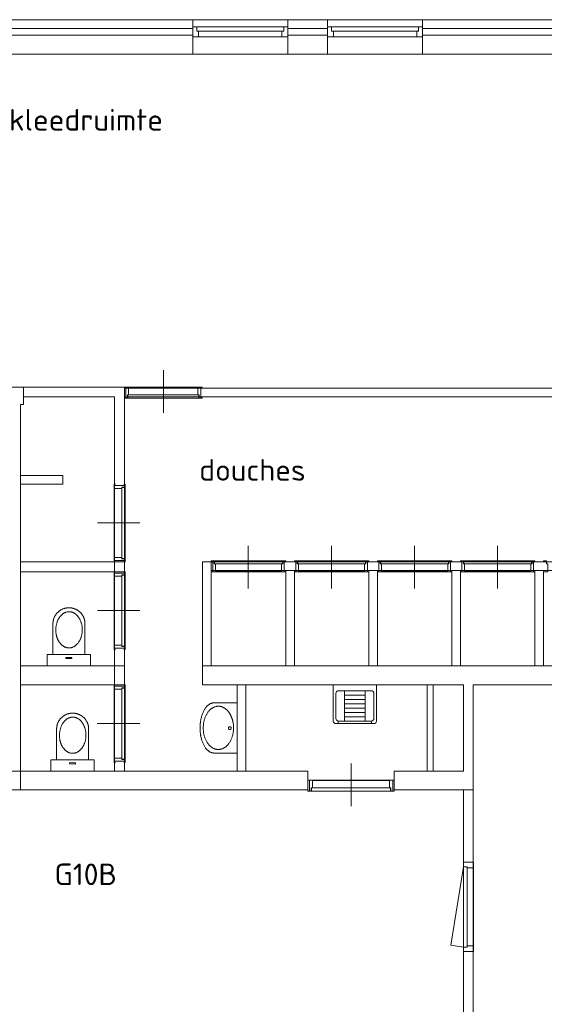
# Model space of a CAD drawing. Header units: millimetres. Extents: x -45438 to 86146, y -38676 to 39696.
# Tile 19 of 37: x -14920 to -8857, y 28307 to 39696. Entities that reach past the tile are written whole.
import ezdxf

# ---------------------------------------------------------------- set-up
doc = ezdxf.new("R2010")
doc.units = ezdxf.units.MM
doc.header["$LTSCALE"] = 100
for name, color, linetype, lineweight in [('AL32_Binnenkoz', 7, 'Continuous', 5), ('None', 7, 'Continuous', 5), ('TXT 25', 2, 'Continuous', 30)]:
    doc.layers.add(name, color=color, linetype=linetype, lineweight=lineweight)
doc.styles.get("Standard").update_dxf_attribs({"font": 'isocpeur.ttf'})

# ---------------------------------------------------------------- blocks, each defined once
blk = doc.blocks.new('Group-9')
at = {"color": 8, "linetype": 'Continuous', "lineweight": 5}
for points in [[(0, 250), (130, 250), (130, -250), (0, -250)], [(488, 0), (488, -185), (500, -185), (512, -183), (524, -182), (535, -179), (547, -175), (558, -171), (569, -166), (579, -160), (590, -154), (599, -147), (608, -139), (617, -131), (625, -122), (632, -113), (639, -103), (646, -92), (651, -82), (656, -71), (661, -59), (664, -48), (667, -36), (668, -24), (670, -12), (670, 0)]]:
    blk.add_wipeout(points, dxfattribs=at).dxf.layer = 'None'
at = {"layer": 'None', "color": 8, "linetype": 'Continuous', "lineweight": 5}
blk.add_lwpolyline([(0, 250), (130, 250), (130, -250), (0, -250)], close=True, dxfattribs=at)
blk.add_open_spline([(488, -185), (537, -185), (621, -135), (670, -50), (670, 0)], degree=2, dxfattribs=at)
at = {"color": 8, "linetype": 'Continuous', "lineweight": 5}
blk.add_wipeout([(488, 0), (670, 0), (670, 12), (668, 24), (667, 36), (664, 48), (661, 59), (656, 71), (651, 82), (646, 92), (639, 103), (632, 113), (625, 122), (617, 131), (608, 139), (599, 147), (590, 154), (579, 160), (569, 166), (558, 171), (547, 175), (535, 179), (524, 182), (512, 183), (500, 185), (488, 185)], dxfattribs=at).dxf.layer = 'None'
at = {"layer": 'None', "color": 8, "linetype": 'Continuous', "lineweight": 5}
blk.add_open_spline([(670, 0), (670, 50), (621, 135), (537, 185), (488, 185)], degree=2, dxfattribs=at)
at = {"color": 8, "linetype": 'Continuous', "lineweight": 5}
blk.add_wipeout([(488, -185), (130, -185), (130, 185), (488, 185)], dxfattribs=at).dxf.layer = 'None'
at = {"layer": 'None', "color": 8, "linetype": 'Continuous', "lineweight": 5}
blk.add_lwpolyline([(488, -185), (130, -185), (130, 185), (488, 185)], dxfattribs=at)
at = {"color": 8, "linetype": 'Continuous', "lineweight": 5}
for points in [[(415, -154), (267, -109), (206, -1), (267, 107), (415, 152), (563, 107), (624, -1), (563, -109)], [(94, -34), (82, -34), (82, 34), (94, 34)]]:
    blk.add_wipeout(points, dxfattribs=at).dxf.layer = 'None'
at = {"layer": 'None', "color": 8, "linetype": 'Continuous', "lineweight": 5}
blk.add_lwpolyline([(94, -34), (82, -34), (82, 34), (94, 34)], close=True, dxfattribs=at)
blk.add_open_spline([(310, 132), (359, 152), (471, 152), (568, 111), (624, 40), (624, -42), (568, -113), (471, -154), (359, -154), (262, -113), (206, -42), (206, 40), (262, 111), (310, 132)], degree=2, dxfattribs=at)
blk = doc.blocks.new('Group-41')
at = {"color": 8, "linetype": 'Continuous', "lineweight": 5}
blk.add_wipeout([(290, -270), (290, 0), (-290, 0), (-290, -270)], dxfattribs=at).dxf.layer = 'None'
at = {"layer": 'None', "color": 8, "linetype": 'Continuous', "lineweight": 5}
blk.add_lwpolyline([(290, -270), (290, 0), (-290, 0), (-290, -270)], dxfattribs=at)
at = {"layer": 'None', "color": 8, "linetype": 'Continuous', "lineweight": 5, "flags": 128}
blk.add_lwpolyline([(-14, -86, -0.414214), (2, -70, -0.414214), (18, -86, -0.414214), (2, -102, -0.414214)], format="xyb", close=True, dxfattribs=at)
at = {"color": 8, "linetype": 'Continuous', "lineweight": 5}
blk.add_wipeout([(0, -270), (0, -430), (19, -430), (38, -429), (57, -427), (75, -425), (93, -422), (111, -418), (128, -414), (145, -409), (161, -403), (177, -397), (191, -390), (205, -383), (218, -376), (230, -368), (241, -359), (251, -350), (260, -341), (268, -331), (275, -321), (280, -311), (285, -301), (288, -291), (289, -281), (290, -270)], dxfattribs=at).dxf.layer = 'None'
at = {"layer": 'None', "color": 8, "linetype": 'Continuous', "lineweight": 5}
blk.add_open_spline([(0, -430), (78, -430), (212, -387), (290, -313), (290, -270)], degree=2, dxfattribs=at)
at = {"color": 8, "linetype": 'Continuous', "lineweight": 5}
blk.add_wipeout([(0, -270), (-290, -270), (-289, -281), (-288, -291), (-285, -301), (-280, -311), (-275, -321), (-268, -331), (-260, -341), (-251, -350), (-241, -359), (-230, -368), (-218, -376), (-205, -383), (-191, -390), (-177, -397), (-161, -403), (-145, -409), (-128, -414), (-111, -418), (-93, -422), (-75, -425), (-57, -427), (-38, -429), (-19, -430), (0, -430)], dxfattribs=at).dxf.layer = 'None'
at = {"layer": 'None', "color": 8, "linetype": 'Continuous', "lineweight": 5}
for points in [[(-126, -67), (-68, -43), (66, -43), (182, -90), (249, -172), (249, -265), (182, -347), (66, -393), (-68, -393), (-184, -347), (-251, -265), (-251, -172), (-184, -90), (-126, -67)], [(-290, -270), (-290, -313), (-212, -387), (-78, -430), (0, -430)]]:
    blk.add_open_spline(points, degree=2, dxfattribs=at)
blk = doc.blocks.new('Group-42')
at = {"layer": 'None', "color": 7}
blk.add_blockref('Group-41', (0, 0), dxfattribs=at)

msp = doc.modelspace()

# ---------------------------------------------------------------- wipeouts: each hides what was drawn before it
at = {"color": 8, "linetype": 'Continuous', "lineweight": 5}
for points in [[(5494.5, 30536.5), (5494.5, 39596.5), (-18665.5, 39596.5), (-18665.5, 36226.5), (-18765.5, 36226.5), (-18765.5, 39596.5), (-18765.5, 39696.5), (-18665.5, 39696.5), (5494.5, 39696.5), (5594.5, 39696.5), (5594.5, 39596.5), (5594.5, 30536.5)], [(-13470, 28435.3), (-13215.1, 28435.3), (-13215.1, 28653.8), (-13470, 28653.8)], [(-12660, 28432.8), (-12405.1, 28432.8), (-12405.1, 28651.3), (-12660, 28651.3)]]:
    msp.add_wipeout(points, dxfattribs=at).dxf.layer = 'None'
at = {"color": 92, "linetype": 'Continuous', "lineweight": 25}
msp.add_wipeout([(-14489, 29577.8), (-13517.9, 29577.8), (-13517.9, 30043.9), (-14489, 30043.9)], dxfattribs=at).dxf.layer = 'None'

# ---------------------------------------------------------------- next in the draw order: texts
at = {"layer": 'TXT 25'}
msp.add_text('G10B', height=250, dxfattribs=at).set_placement((-14517.8, 29685.7))

# ---------------------------------------------------------------- next in the draw order: wipeouts: each hides what was drawn before it
at = {"color": 1, "linetype": 'Continuous', "lineweight": 35}
for points in [[(-15010.6, 38290), (-12709, 38290), (-12709, 38823.4), (-15010.6, 38823.4)], [(-12812.5, 34240), (-11167.8, 34240), (-11167.8, 34773.4), (-12812.5, 34773.4)]]:
    msp.add_wipeout(points, dxfattribs=at).dxf.layer = 'None'
at = {"color": 8, "linetype": 'Continuous', "lineweight": 5}
for points in [[(-13824.5, 34184), (-13824.5, 34516.5), (-13824.5, 35332.5), (-14875.3, 35332.5), (-14875.3, 35446.5), (-13710.5, 35446.5), (-13710.5, 35332.5), (-13710.5, 34516.5), (-13710.5, 34184), (-13710.5, 31004), (-13824.5, 31004)], [(-12805.5, 33424), (-12705.5, 33424), (-12705.5, 32224), (-12805.5, 32224)], [(-10210.5, 32004), (-10140.5, 32004), (-10140.5, 31004), (-10210.5, 31004)], [(-9680.5, 28081.5), (-9680.5, 30786.5), (-9790.5, 30786.5), (-9790.5, 28081.5)]]:
    msp.add_wipeout(points, dxfattribs=at).dxf.layer = 'None'

# ---------------------------------------------------------------- next in the draw order: wipeouts: each hides what was drawn before it
for points in [[(-13710.5, 35432.5), (-7286.5, 35432.5), (-7286.5, 35332.5), (-13710.5, 35332.5)], [(-14908.7, 33424), (-13710.5, 33424), (-13710.5, 33310), (-14908.7, 33310)], [(-12705.5, 33424), (-4175.5, 33424), (-4175.5, 33324), (-12705.5, 33324)], [(-14908.7, 32224), (-13710.5, 32224), (-13710.5, 32004), (-14908.7, 32004)], [(-14487, 30786.5), (-11590.5, 30786.5), (-11590.5, 31004), (-13529.6, 31004), (-14487, 31004), (-15480.5, 31004), (-15480.5, 30786.5), (-14758, 30786.5)]]:
    msp.add_wipeout(points, dxfattribs=at).dxf.layer = 'None'

# ---------------------------------------------------------------- next in the draw order: linework, layer by layer
at = {"layer": 'None', "color": 8, "linetype": 'Continuous', "lineweight": 5}
for p, q in [((-13710.5, 31004), (-13824.5, 31004)), ((-14758, 30786.5), (-14487, 30786.5))]:
    msp.add_line(p, q, dxfattribs=at)

# ---------------------------------------------------------------- next in the draw order: block references
at = {"layer": 'None', "color": 7, "rotation": 89.71656861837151}
for p in [(-14352.7, 32224), (-14310.3, 31004.9)]:
    msp.add_blockref('Group-9', p, dxfattribs=at)

# ---------------------------------------------------------------- next in the draw order: wipeouts: each hides what was drawn before it
at = {"color": 8, "linetype": 'Continuous', "lineweight": 5}
for points, layer in [([(-13828.4, 32427), (-13828.4, 33293), (-13700.5, 33293), (-13700.5, 32427)], 'AL32_Binnenkoz'), ([(-13829.3, 31121), (-13829.3, 31987), (-13701.3, 31987), (-13701.3, 31121)], 'AL32_Binnenkoz'), ([(-14875.3, 35446.5), (-14875.3, 35246.5), (-14908.7, 35246.5), (-14908.7, 35198.1), (-14908.7, 30786.5), (-14932.3, 30786.5), (-15108.7, 30786.5), (-15194.4, 30786.5), (-15194.4, 30986.5), (-15108.7, 30986.5), (-15108.7, 35198.1), (-15108.7, 35246.5), (-15194.4, 35246.5), (-15194.4, 35446.5), (-15108.7, 35446.5), (-14908.7, 35446.5)], 'None'), ([(-11845.5, 33324), (-11745.5, 33324), (-11745.5, 32224), (-11845.5, 32224)], 'None'), ([(-10885.5, 33324), (-10785.5, 33324), (-10785.5, 32224), (-10885.5, 32224)], 'None'), ([(-9925.5, 33324), (-9825.5, 33324), (-9825.5, 32224), (-9925.5, 32224)], 'None'), ([(-8965.5, 33324), (-8865.5, 33324), (-8865.5, 32224), (-8965.5, 32224)], 'None'), ([(-12405.5, 32004), (-12305.5, 32004), (-12305.5, 31004), (-12405.5, 31004)], 'None')]:
    msp.add_wipeout(points, dxfattribs=at).dxf.layer = layer

# ---------------------------------------------------------------- next in the draw order: linework, layer by layer
at = {"layer": 'AL32_Binnenkoz', "color": 8, "linetype": 'Continuous', "lineweight": 5}
for points in [[(-13828.4, 32427), (-13828.4, 33293), (-13700.5, 33293), (-13700.5, 32427)], [(-13829.3, 31121), (-13829.3, 31987), (-13701.3, 31987), (-13701.3, 31121)]]:
    msp.add_lwpolyline(points, close=True, dxfattribs=at)
at = {"layer": 'None', "color": 8, "linetype": 'Continuous', "lineweight": 5}
for p, q in [((-14908.7, 33310), (-14908.7, 33424)), ((-14908.7, 32224), (-13710.5, 32224)), ((-14908.7, 32004), (-14908.7, 32224)), ((-14487, 31004), (-15480.5, 31004)), ((-13529.6, 31004), (-14487, 31004)), ((-15480.5, 30786.5), (-14758, 30786.5)), ((-14908.7, 30786.5), (-14932.3, 30786.5))]:
    msp.add_line(p, q, dxfattribs=at)

# ---------------------------------------------------------------- next in the draw order: wipeouts: each hides what was drawn before it
at = {"color": 8, "linetype": 'Continuous', "lineweight": 5}
for points in [[(-14908.7, 34424), (-14420, 34424), (-14420, 34324), (-14908.7, 34324)], [(-3875.1, 33424), (-3875.1, 33324), (-4075.5, 33324), (-4075.5, 32824), (-3875.1, 32824), (-3875.1, 32724), (-4075.5, 32724), (-4075.5, 32224), (-3875.1, 32224), (-3875.1, 32004), (-4075.5, 32004), (-4175.5, 32004), (-4615.5, 32004), (-9680.5, 32004), (-9680.5, 29926.6), (-9790.5, 29926.6), (-9790.5, 30786.5), (-10590.5, 30786.5), (-10590.5, 31004), (-9790.5, 31004), (-9790.5, 32004), (-12805.5, 32004), (-12805.5, 32224), (-4175.5, 32224), (-4175.5, 33324), (-4175.5, 33424)]]:
    msp.add_wipeout(points, dxfattribs=at).dxf.layer = 'None'

# ---------------------------------------------------------------- next in the draw order: linework, layer by layer
at = {"layer": 'AL32_Binnenkoz', "color": 8, "linetype": 'Continuous', "lineweight": 5}
msp.add_lwpolyline([(-8865.5, 33424), (-8865.5, 33438.8), (-8832.1, 33438.8), (-8832.1, 33400.4), (-8817.7, 33400.4), (-8817.7, 33310.9), (-8865.5, 33310.9), (-8865.5, 33325.6)], dxfattribs=at)
at = {"layer": 'None', "color": 8, "linetype": 'Continuous', "lineweight": 5}
for p, q in [((-12805.5, 32224), (-12805.5, 33424)), ((-8865.5, 33324), (-8865.5, 32224)), ((-12805.5, 32004), (-12805.5, 32224)), ((-12805.5, 32224), (-4175.5, 32224)), ((-12705.5, 32224), (-12805.5, 32224)), ((-11745.5, 32224), (-11845.5, 32224)), ((-10785.5, 32224), (-10885.5, 32224)), ((-9825.5, 32224), (-9925.5, 32224)), ((-8865.5, 32224), (-8965.5, 32224)), ((-9790.5, 32004), (-12805.5, 32004)), ((-12405.5, 32004), (-12305.5, 32004)), ((-12305.5, 32004), (-12305.5, 31004)), ((-11296.2, 31584), (-11296.2, 32004)), ((-11296.2, 32004), (-10796.2, 32004)), ((-11166.2, 31934), (-11166.2, 31584)), ((-10926.2, 31934), (-10926.2, 31584)), ((-10796.2, 32004), (-10796.2, 31584)), ((-10210.5, 32004), (-10140.5, 32004)), ((-10210.5, 31004), (-10210.5, 32004)), ((-10140.5, 32004), (-10140.5, 31004)), ((-9790.5, 31004), (-9790.5, 32004)), ((-4615.5, 32004), (-9680.5, 32004)), ((-9680.5, 32004), (-9680.5, 29926.6)), ((-11166.2, 31884), (-10926.2, 31884)), ((-11166.2, 31834), (-10926.2, 31834)), ((-11166.2, 31784), (-10926.2, 31784)), ((-11166.2, 31734), (-10926.2, 31734)), ((-11166.2, 31684), (-10926.2, 31684)), ((-11266.2, 31554), (-10826.2, 31554)), ((-11238.2, 31584), (-11238.2, 31554)), ((-11166.2, 31634), (-10926.2, 31634)), ((-10854.2, 31584), (-10854.2, 31554)), ((-11590.5, 31004), (-13529.6, 31004)), ((-12305.5, 31004), (-12405.5, 31004)), ((-10590.5, 30786.5), (-10590.5, 31004)), ((-10590.5, 31004), (-9790.5, 31004)), ((-10140.5, 31004), (-10210.5, 31004)), ((-9790.5, 30786.5), (-10590.5, 30786.5)), ((-9790.5, 29926.6), (-9790.5, 30786.5)), ((-9680.5, 30786.5), (-9790.5, 30786.5)), ((-9680.5, 29926.6), (-9790.5, 29926.6))]:
    msp.add_line(p, q, dxfattribs=at)
at = {"layer": 'None', "color": 8, "linetype": 'Continuous', "lineweight": 5, "flags": 128}
msp.add_lwpolyline([(-11266.2, 31904, -0.4142136), (-11236.2, 31934), (-10856.2, 31934, -0.4142136), (-10826.2, 31904), (-10826.2, 31614, -0.4142136), (-10856.2, 31584), (-11236.2, 31584, -0.4142136), (-11266.2, 31614)], format="xyb", close=True, dxfattribs=at)
at = {"layer": 'None', "color": 8, "linetype": 'Continuous', "lineweight": 5}
for centre, start, end in [((-11266.2, 31584), 180, 270), ((-10826.2, 31584), 270, 0)]:
    msp.add_arc(centre, 30, start, end, dxfattribs=at)

# ---------------------------------------------------------------- next in the draw order: block references
at = {"layer": 'None', "color": 7, "rotation": 270}
msp.add_blockref('Group-42', (-12405.5, 31504), dxfattribs=at)

# ---------------------------------------------------------------- next in the draw order: wipeouts: each hides what was drawn before it
at = {"color": 8, "linetype": 'Continuous', "lineweight": 5}
for points, layer in [([(-11861.8, 33310.9), (-12689.2, 33310.9), (-12689.2, 33438.8), (-11861.8, 33438.8)], 'AL32_Binnenkoz'), ([(-10901.8, 33310.9), (-11729.2, 33310.9), (-11729.2, 33438.8), (-10901.8, 33438.8)], 'AL32_Binnenkoz'), ([(-9941.8, 33310.9), (-10769.2, 33310.9), (-10769.2, 33438.8), (-9941.8, 33438.8)], 'AL32_Binnenkoz'), ([(-8981.8, 33310.9), (-9809.2, 33310.9), (-9809.2, 33438.8), (-8981.8, 33438.8)], 'AL32_Binnenkoz'), ([(-13738.9, 32450), (-13738.9, 33270), (-13700.5, 33270), (-13700.5, 32450)], 'AL32_Binnenkoz'), ([(-13739.7, 31144), (-13739.7, 31964), (-13701.3, 31964), (-13701.3, 31144)], 'AL32_Binnenkoz'), ([(-3875.1, 39516.5), (-3875.1, 39296.5), (-18365.5, 39296.5), (-18365.5, 34696.5), (-18365.5, 34300.7), (-18565.5, 34300.7), (-18565.5, 39516.5), (-18365.5, 39516.5)], 'None')]:
    msp.add_wipeout(points, dxfattribs=at).dxf.layer = layer

# ---------------------------------------------------------------- next in the draw order: linework, layer by layer
at = {"layer": 'AL32_Binnenkoz', "color": 8, "linetype": 'Continuous', "lineweight": 5}
for points in [[(-11861.8, 33310.9), (-12689.2, 33310.9), (-12689.2, 33438.8), (-11861.8, 33438.8)], [(-10901.8, 33310.9), (-11729.2, 33310.9), (-11729.2, 33438.8), (-10901.8, 33438.8)], [(-9941.8, 33310.9), (-10769.2, 33310.9), (-10769.2, 33438.8), (-9941.8, 33438.8)], [(-8981.8, 33310.9), (-9809.2, 33310.9), (-9809.2, 33438.8), (-8981.8, 33438.8)], [(-13738.9, 32450), (-13738.9, 33270), (-13700.5, 33270), (-13700.5, 32450)], [(-13739.7, 31144), (-13739.7, 31964), (-13701.3, 31964), (-13701.3, 31144)]]:
    msp.add_lwpolyline(points, close=True, dxfattribs=at)
at = {"layer": 'None', "color": 8, "linetype": 'Continuous', "lineweight": 5}
for p, q in [((-15108.7, 35446.5), (-14908.7, 35446.5)), ((-14908.7, 35446.5), (-14875.3, 35446.5)), ((-14875.3, 35446.5), (-14875.3, 35246.5)), ((-14875.3, 35332.5), (-14875.3, 35446.5)), ((-13824.5, 35332.5), (-14875.3, 35332.5)), ((-13824.5, 34516.5), (-13824.5, 35332.5)), ((-14908.7, 35246.5), (-14908.7, 35198.1)), ((-14875.3, 35246.5), (-14908.7, 35246.5)), ((-14908.7, 35198.1), (-14908.7, 30786.5)), ((-14908.7, 34424), (-14420, 34424)), ((-14908.7, 34324), (-14908.7, 34424)), ((-14420, 34424), (-14420, 34324)), ((-14420, 34324), (-14908.7, 34324)), ((-12405.5, 31004), (-12405.5, 32004))]:
    msp.add_line(p, q, dxfattribs=at)

# ---------------------------------------------------------------- next in the draw order: texts
at = {"layer": 'TXT 25'}
for s, p in [('kleedruimte', (-15043.5, 38413.5)), ('douches', (-12845.4, 34363.5))]:
    msp.add_text(s, height=250, dxfattribs=at).set_placement(p)

# ---------------------------------------------------------------- next in the draw order: wipeouts: each hides what was drawn before it
at = {"color": 8, "linetype": 'Continuous', "lineweight": 5}
for points, layer in [([(-13693.5, 35447.3), (-12827.5, 35447.3), (-12827.5, 35319.4), (-13693.5, 35319.4)], 'AL32_Binnenkoz'), ([(-13828.4, 33441), (-13828.4, 34307), (-13700.5, 34307), (-13700.5, 33441)], 'AL32_Binnenkoz'), ([(-11571.6, 30899.7), (-10609.4, 30899.7), (-10609.4, 30771.8), (-11571.6, 30771.8)], 'AL32_Binnenkoz'), ([(-12920.5, 39696.5), (-11820.5, 39696.5), (-11820.5, 39296.5), (-12920.5, 39296.5)], 'None'), ([(-11363, 39696.5), (-10263, 39696.5), (-10263, 39296.5), (-11363, 39296.5)], 'None'), ([(-9790.5, 29951), (-9676.5, 29951), (-9676.5, 28917), (-9790.5, 28917)], 'None')]:
    msp.add_wipeout(points, dxfattribs=at).dxf.layer = layer

# ---------------------------------------------------------------- next in the draw order: linework, layer by layer
at = {"layer": 'AL32_Binnenkoz', "color": 8, "linetype": 'Continuous', "lineweight": 5}
for points in [[(-13693.5, 35447.3), (-12827.5, 35447.3), (-12827.5, 35319.4), (-13693.5, 35319.4)], [(-13828.4, 33441), (-13828.4, 34307), (-13700.5, 34307), (-13700.5, 33441)], [(-11571.6, 30899.7), (-10609.4, 30899.7), (-10609.4, 30771.8), (-11571.6, 30771.8)]]:
    msp.add_lwpolyline(points, close=True, dxfattribs=at)
at = {"layer": 'None', "color": 8, "linetype": 'Continuous', "lineweight": 5}
for p, q in [((-18665.5, 39696.5), (5494.5, 39696.5)), ((-3075.5, 39296.5), (-18365.5, 39296.5))]:
    msp.add_line(p, q, dxfattribs=at)
for points in [[(-12920.5, 39696.5), (-11820.5, 39696.5), (-11820.5, 39296.5), (-12920.5, 39296.5)], [(-11363, 39696.5), (-10263, 39696.5), (-10263, 39296.5), (-11363, 39296.5)], [(-9790.5, 29951), (-9676.5, 29951), (-9676.5, 28917), (-9790.5, 28917)]]:
    msp.add_lwpolyline(points, close=True, dxfattribs=at)

# ---------------------------------------------------------------- next in the draw order: wipeouts: each hides what was drawn before it
at = {"color": 8, "linetype": 'Continuous', "lineweight": 5}
for points in [[(-11883.7, 33400.4), (-12667.3, 33400.4), (-12667.3, 33438.8), (-11883.7, 33438.8)], [(-10923.7, 33400.4), (-11707.3, 33400.4), (-11707.3, 33438.8), (-10923.7, 33438.8)], [(-9963.7, 33400.4), (-10747.3, 33400.4), (-10747.3, 33438.8), (-9963.7, 33438.8)], [(-9003.7, 33400.4), (-9787.3, 33400.4), (-9787.3, 33438.8), (-9003.7, 33438.8)], [(-13823.5, 32460), (-13823.5, 33260), (-13738.9, 33260), (-13738.9, 32460)], [(-13824.4, 31154), (-13824.4, 31954), (-13739.7, 31954), (-13739.7, 31154)]]:
    msp.add_wipeout(points, dxfattribs=at).dxf.layer = 'AL32_Binnenkoz'

# ---------------------------------------------------------------- next in the draw order: linework, layer by layer
at = {"layer": 'AL32_Binnenkoz', "color": 8, "linetype": 'Continuous', "lineweight": 5}
for p, q in [((-13813.7, 33293), (-13715.3, 33293)), ((-13813.7, 32427), (-13715.3, 32427)), ((-13814.5, 31987), (-13716.1, 31987)), ((-13814.5, 31121), (-13716.1, 31121))]:
    msp.add_line(p, q, dxfattribs=at)
for points in [[(-11883.7, 33400.4), (-12667.3, 33400.4), (-12667.3, 33438.8), (-11883.7, 33438.8)], [(-10923.7, 33400.4), (-11707.3, 33400.4), (-11707.3, 33438.8), (-10923.7, 33438.8)], [(-9963.7, 33400.4), (-10747.3, 33400.4), (-10747.3, 33438.8), (-9963.7, 33438.8)], [(-9003.7, 33400.4), (-9787.3, 33400.4), (-9787.3, 33438.8), (-9003.7, 33438.8)], [(-13823.5, 32460), (-13823.5, 33260), (-13738.9, 33260), (-13738.9, 32460)], [(-13824.4, 31154), (-13824.4, 31954), (-13739.7, 31954), (-13739.7, 31154)]]:
    msp.add_lwpolyline(points, close=True, dxfattribs=at)
for points in [[(-13715.3, 33310), (-13700.5, 33310), (-13700.5, 33275), (-13738.9, 33275), (-13738.9, 33260), (-13828.4, 33260), (-13828.4, 33310), (-13813.7, 33310)], [(-13715.3, 32410), (-13700.5, 32410), (-13700.5, 32445), (-13738.9, 32445), (-13738.9, 32460), (-13828.4, 32460), (-13828.4, 32410), (-13813.7, 32410)], [(-13716.1, 32004), (-13701.3, 32004), (-13701.3, 31969), (-13739.7, 31969), (-13739.7, 31954), (-13829.3, 31954), (-13829.3, 32004), (-13814.5, 32004)], [(-13716.1, 31104), (-13701.3, 31104), (-13701.3, 31139), (-13739.7, 31139), (-13739.7, 31154), (-13829.3, 31154), (-13829.3, 31104), (-13814.5, 31104)]]:
    msp.add_lwpolyline(points, dxfattribs=at)
at = {"layer": 'None', "color": 8, "linetype": 'Continuous', "lineweight": 5}
for p, q in [((-13710.5, 33310), (-14908.7, 33310)), ((-13529.8, 32862.5), (-14021.8, 32862.5)), ((-13710.5, 32224), (-13710.5, 32004)), ((-13710.5, 32004), (-14908.7, 32004)), ((-13530.6, 31556.5), (-14022.7, 31556.5))]:
    msp.add_line(p, q, dxfattribs=at)

# ---------------------------------------------------------------- next in the draw order: wipeouts: each hides what was drawn before it
at = {"color": 8, "linetype": 'Continuous', "lineweight": 5}
for points, layer in [([(-13670.5, 35357.8), (-12850.5, 35357.8), (-12850.5, 35319.4), (-13670.5, 35319.4)], 'AL32_Binnenkoz'), ([(-13738.9, 33464), (-13738.9, 34284), (-13700.5, 34284), (-13700.5, 33464)], 'AL32_Binnenkoz'), ([(-11546.1, 30810.1), (-10635, 30810.1), (-10635, 30771.8), (-11546.1, 30771.8)], 'AL32_Binnenkoz'), ([(-12920.5, 39613.5), (-11820.5, 39613.5), (-11820.5, 39499.5), (-12920.5, 39499.5)], 'None'), ([(-11363, 39613.5), (-10263, 39613.5), (-10263, 39499.5), (-11363, 39499.5)], 'None'), ([(-9676.5, 29884), (-9676.5, 29951), (-9790.5, 29951), (-9790.5, 29884)], 'None'), ([(-9790.5, 28984), (-9676.5, 28984), (-9676.5, 28917), (-9790.5, 28917)], 'None')]:
    msp.add_wipeout(points, dxfattribs=at).dxf.layer = layer

# ---------------------------------------------------------------- next in the draw order: linework, layer by layer
at = {"layer": 'AL32_Binnenkoz', "color": 8, "linetype": 'Continuous', "lineweight": 5}
for points in [[(-13670.5, 35357.8), (-12850.5, 35357.8), (-12850.5, 35319.4), (-13670.5, 35319.4)], [(-13738.9, 33464), (-13738.9, 34284), (-13700.5, 34284), (-13700.5, 33464)], [(-11546.1, 30810.1), (-10635, 30810.1), (-10635, 30771.8), (-11546.1, 30771.8)]]:
    msp.add_lwpolyline(points, close=True, dxfattribs=at)
at = {"layer": 'None', "color": 8, "linetype": 'Continuous', "lineweight": 5}
msp.add_line((-9680.5, 28081.5), (-9680.5, 30786.5), dxfattribs=at)
for points in [[(-12920.5, 39613.5), (-11820.5, 39613.5), (-11820.5, 39499.5), (-12920.5, 39499.5)], [(-11363, 39613.5), (-10263, 39613.5), (-10263, 39499.5), (-11363, 39499.5)], [(-9676.5, 29884), (-9676.5, 29951), (-9790.5, 29951), (-9790.5, 29884)], [(-9790.5, 28984), (-9676.5, 28984), (-9676.5, 28917), (-9790.5, 28917)]]:
    msp.add_lwpolyline(points, close=True, dxfattribs=at)

# ---------------------------------------------------------------- next in the draw order: wipeouts: each hides what was drawn before it
at = {"color": 8, "linetype": 'Continuous', "lineweight": 5}
for points in [[(-11893.3, 33315.8), (-12657.7, 33315.8), (-12657.7, 33400.4), (-11893.3, 33400.4)], [(-10933.3, 33315.8), (-11697.7, 33315.8), (-11697.7, 33400.4), (-10933.3, 33400.4)], [(-9973.3, 33315.8), (-10737.7, 33315.8), (-10737.7, 33400.4), (-9973.3, 33400.4)], [(-9013.3, 33315.8), (-9777.7, 33315.8), (-9777.7, 33400.4), (-9013.3, 33400.4)]]:
    msp.add_wipeout(points, dxfattribs=at).dxf.layer = 'AL32_Binnenkoz'

# ---------------------------------------------------------------- next in the draw order: linework, layer by layer
at = {"layer": 'AL32_Binnenkoz', "color": 8, "linetype": 'Continuous', "lineweight": 5}
for p, q in [((-12689.2, 33325.6), (-12689.2, 33424)), ((-11861.8, 33325.6), (-11861.8, 33424)), ((-11729.2, 33325.6), (-11729.2, 33424)), ((-10901.8, 33325.6), (-10901.8, 33424)), ((-10769.2, 33325.6), (-10769.2, 33424)), ((-9941.8, 33325.6), (-9941.8, 33424)), ((-9809.2, 33325.6), (-9809.2, 33424)), ((-8981.8, 33325.6), (-8981.8, 33424))]:
    msp.add_line(p, q, dxfattribs=at)
for points in [[(-12705.5, 33424), (-12705.5, 33438.8), (-12672.1, 33438.8), (-12672.1, 33400.4), (-12657.7, 33400.4), (-12657.7, 33310.9), (-12705.5, 33310.9), (-12705.5, 33325.6)], [(-11845.5, 33424), (-11845.5, 33438.8), (-11878.9, 33438.8), (-11878.9, 33400.4), (-11893.3, 33400.4), (-11893.3, 33310.9), (-11845.5, 33310.9), (-11845.5, 33325.6)], [(-11745.5, 33424), (-11745.5, 33438.8), (-11712.1, 33438.8), (-11712.1, 33400.4), (-11697.7, 33400.4), (-11697.7, 33310.9), (-11745.5, 33310.9), (-11745.5, 33325.6)], [(-10885.5, 33424), (-10885.5, 33438.8), (-10918.9, 33438.8), (-10918.9, 33400.4), (-10933.3, 33400.4), (-10933.3, 33310.9), (-10885.5, 33310.9), (-10885.5, 33325.6)], [(-10785.5, 33424), (-10785.5, 33438.8), (-10752.1, 33438.8), (-10752.1, 33400.4), (-10737.7, 33400.4), (-10737.7, 33310.9), (-10785.5, 33310.9), (-10785.5, 33325.6)], [(-9925.5, 33424), (-9925.5, 33438.8), (-9958.9, 33438.8), (-9958.9, 33400.4), (-9973.3, 33400.4), (-9973.3, 33310.9), (-9925.5, 33310.9), (-9925.5, 33325.6)], [(-9825.5, 33424), (-9825.5, 33438.8), (-9792.1, 33438.8), (-9792.1, 33400.4), (-9777.7, 33400.4), (-9777.7, 33310.9), (-9825.5, 33310.9), (-9825.5, 33325.6)], [(-8965.5, 33424), (-8965.5, 33438.8), (-8998.9, 33438.8), (-8998.9, 33400.4), (-9013.3, 33400.4), (-9013.3, 33310.9), (-8965.5, 33310.9), (-8965.5, 33325.6)]]:
    msp.add_lwpolyline(points, dxfattribs=at)
for points in [[(-11893.3, 33315.8), (-12657.7, 33315.8), (-12657.7, 33400.4), (-11893.3, 33400.4)], [(-10933.3, 33315.8), (-11697.7, 33315.8), (-11697.7, 33400.4), (-10933.3, 33400.4)], [(-9973.3, 33315.8), (-10737.7, 33315.8), (-10737.7, 33400.4), (-9973.3, 33400.4)], [(-9013.3, 33315.8), (-9777.7, 33315.8), (-9777.7, 33400.4), (-9013.3, 33400.4)]]:
    msp.add_lwpolyline(points, close=True, dxfattribs=at)
at = {"layer": 'None', "color": 8, "linetype": 'Continuous', "lineweight": 5}
for p, q in [((-12277.9, 33609.5), (-12277.9, 33117.5)), ((-11317.9, 33609.5), (-11317.9, 33117.5)), ((-10357.9, 33609.5), (-10357.9, 33117.5)), ((-9397.9, 33609.5), (-9397.9, 33117.5)), ((-12805.5, 33424), (-12705.5, 33424)), ((-12705.5, 33424), (-4175.5, 33424)), ((-12705.5, 33324), (-12705.5, 33424)), ((-12705.5, 33424), (-12705.5, 32224)), ((-4175.5, 33324), (-12705.5, 33324)), ((-11845.5, 33324), (-11745.5, 33324)), ((-11845.5, 32224), (-11845.5, 33324)), ((-11745.5, 33324), (-11745.5, 32224)), ((-10885.5, 33324), (-10785.5, 33324)), ((-10885.5, 32224), (-10885.5, 33324)), ((-10785.5, 33324), (-10785.5, 32224)), ((-9925.5, 33324), (-9825.5, 33324)), ((-9925.5, 32224), (-9925.5, 33324)), ((-9825.5, 33324), (-9825.5, 32224)), ((-8965.5, 33324), (-8865.5, 33324)), ((-8965.5, 32224), (-8965.5, 33324))]:
    msp.add_line(p, q, dxfattribs=at)

# ---------------------------------------------------------------- next in the draw order: wipeouts: each hides what was drawn before it
at = {"color": 8, "linetype": 'Continuous', "lineweight": 5}
for points, layer in [([(-13660.5, 35442.4), (-12860.5, 35442.4), (-12860.5, 35357.8), (-13660.5, 35357.8)], 'AL32_Binnenkoz'), ([(-13823.5, 33474), (-13823.5, 34274), (-13738.9, 34274), (-13738.9, 33474)], 'AL32_Binnenkoz'), ([(-11535, 30894.8), (-10646.1, 30894.8), (-10646.1, 30810.1), (-11535, 30810.1)], 'AL32_Binnenkoz'), ([(-12920.5, 39613.5), (-12872.3, 39613.5), (-12872.3, 39563.5), (-12851.8, 39563.5), (-12851.8, 39499.5), (-12920.5, 39499.5)], 'None'), ([(-11820.5, 39613.5), (-11868.7, 39613.5), (-11868.7, 39563.5), (-11889.2, 39563.5), (-11889.2, 39499.5), (-11820.5, 39499.5)], 'None'), ([(-11363, 39613.5), (-11314.8, 39613.5), (-11314.8, 39563.5), (-11294.3, 39563.5), (-11294.3, 39499.5), (-11363, 39499.5)], 'None'), ([(-10263, 39613.5), (-10311.2, 39613.5), (-10311.2, 39563.5), (-10331.7, 39563.5), (-10331.7, 39499.5), (-10263, 39499.5)], 'None'), ([(-9790.5, 29899), (-9750.5, 29899), (-9750.5, 28969), (-9790.5, 28969)], 'None')]:
    msp.add_wipeout(points, dxfattribs=at).dxf.layer = layer

# ---------------------------------------------------------------- next in the draw order: linework, layer by layer
at = {"layer": 'AL32_Binnenkoz', "color": 8, "linetype": 'Continuous', "lineweight": 5}
for p, q in [((-13693.5, 35432.5), (-13693.5, 35334.1)), ((-12827.5, 35432.5), (-12827.5, 35334.1)), ((-13813.7, 34307), (-13715.3, 34307)), ((-13813.7, 33441), (-13715.3, 33441)), ((-11571.6, 30884.9), (-11571.6, 30786.5)), ((-10609.4, 30884.9), (-10609.4, 30786.5))]:
    msp.add_line(p, q, dxfattribs=at)
for points in [[(-13710.5, 35334.1), (-13710.5, 35319.4), (-13675.5, 35319.4), (-13675.5, 35357.8), (-13660.5, 35357.8), (-13660.5, 35447.3), (-13710.5, 35447.3), (-13710.5, 35432.5)], [(-12810.5, 35334.1), (-12810.5, 35319.4), (-12845.5, 35319.4), (-12845.5, 35357.8), (-12860.5, 35357.8), (-12860.5, 35447.3), (-12810.5, 35447.3), (-12810.5, 35432.5)], [(-13715.3, 34324), (-13700.5, 34324), (-13700.5, 34289), (-13738.9, 34289), (-13738.9, 34274), (-13828.4, 34274), (-13828.4, 34324), (-13813.7, 34324)], [(-13715.3, 33424), (-13700.5, 33424), (-13700.5, 33459), (-13738.9, 33459), (-13738.9, 33474), (-13828.4, 33474), (-13828.4, 33424), (-13813.7, 33424)], [(-11590.5, 30786.5), (-11590.5, 30771.8), (-11551.6, 30771.8), (-11551.6, 30810.1), (-11535, 30810.1), (-11535, 30899.7), (-11590.5, 30899.7), (-11590.5, 30884.9)], [(-10590.5, 30786.5), (-10590.5, 30771.8), (-10629.4, 30771.8), (-10629.4, 30810.1), (-10646.1, 30810.1), (-10646.1, 30899.7), (-10590.5, 30899.7), (-10590.5, 30884.9)]]:
    msp.add_lwpolyline(points, dxfattribs=at)
for points in [[(-13660.5, 35442.4), (-12860.5, 35442.4), (-12860.5, 35357.8), (-13660.5, 35357.8)], [(-13823.5, 33474), (-13823.5, 34274), (-13738.9, 34274), (-13738.9, 33474)], [(-11535, 30894.8), (-10646.1, 30894.8), (-10646.1, 30810.1), (-11535, 30810.1)]]:
    msp.add_lwpolyline(points, close=True, dxfattribs=at)
at = {"layer": 'None', "color": 8, "linetype": 'Continuous', "lineweight": 5}
for p, q in [((-12920.5, 39596.5), (-15705.5, 39596.5)), ((-11889.2, 39563.5), (-12851.8, 39563.5)), ((-11363, 39596.5), (-11820.5, 39596.5)), ((-10331.7, 39563.5), (-11294.3, 39563.5)), ((-7900.5, 39596.5), (-10263, 39596.5)), ((-15705.5, 39516.5), (-12920.5, 39516.5)), ((-11820.5, 39516.5), (-11363, 39516.5)), ((-10263, 39516.5), (-7900.5, 39516.5)), ((-13258, 35148.7), (-13258, 35640.7)), ((-14875.3, 35446.5), (-13710.5, 35446.5)), ((-13710.5, 35446.5), (-13710.5, 35332.5)), ((-13710.5, 35432.5), (-7286.5, 35432.5)), ((-13710.5, 35332.5), (-13710.5, 35432.5)), ((-7286.5, 35332.5), (-13710.5, 35332.5)), ((-13710.5, 35332.5), (-13710.5, 34516.5)), ((-13824.5, 34184), (-13824.5, 34516.5)), ((-13710.5, 34516.5), (-13710.5, 34184)), ((-13824.5, 31004), (-13824.5, 34184)), ((-13710.5, 34184), (-13710.5, 31004)), ((-13529.8, 33876.5), (-14021.8, 33876.5)), ((-14908.7, 33424), (-13710.5, 33424)), ((-13710.5, 33424), (-13710.5, 33310)), ((-11087.7, 30601), (-11087.7, 31093.1)), ((-11590.5, 30786.5), (-11590.5, 31004)), ((-14487, 30786.5), (-11590.5, 30786.5)), ((-9790.5, 30786.5), (-9790.5, 28081.5)), ((-9790.5, 29899), (-9939, 28992.9)), ((-9936.5, 28992.9), (-9790.5, 28969))]:
    msp.add_line(p, q, dxfattribs=at)
for points in [[(-12920.5, 39613.5), (-12872.3, 39613.5), (-12872.3, 39563.5), (-12851.8, 39563.5), (-12851.8, 39499.5), (-12920.5, 39499.5)], [(-11820.5, 39613.5), (-11868.7, 39613.5), (-11868.7, 39563.5), (-11889.2, 39563.5), (-11889.2, 39499.5), (-11820.5, 39499.5)], [(-11363, 39613.5), (-11314.8, 39613.5), (-11314.8, 39563.5), (-11294.3, 39563.5), (-11294.3, 39499.5), (-11363, 39499.5)], [(-10263, 39613.5), (-10311.2, 39613.5), (-10311.2, 39563.5), (-10331.7, 39563.5), (-10331.7, 39499.5), (-10263, 39499.5)], [(-9790.5, 29899), (-9750.5, 29899), (-9750.5, 28969), (-9790.5, 28969)]]:
    msp.add_lwpolyline(points, close=True, dxfattribs=at)

doc.saveas('drawing.dxf')
